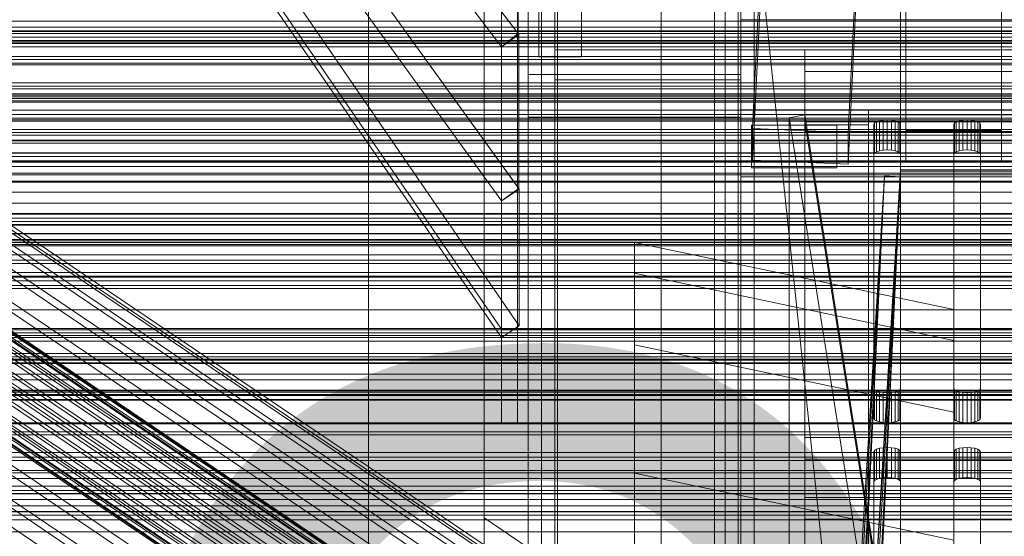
# Model space of a CAD drawing. Header units: millimetres. Extents: x -2233 to 61924, y -68080 to 6847.
# Tile 59 of 256: x -316 to -130, y -34983 to -34886. Entities that reach past the tile are written whole.
import ezdxf

# ---------------------------------------------------------------- set-up
doc = ezdxf.new("R2010")
doc.units = ezdxf.units.MM
for name, color, linetype, lineweight in [('COTAS_O', 1, 'Continuous', 0), ('COTAS_P', 1, 'Continuous', 0), ('frontal_bajante_movil', 7, 'Continuous', 0), ('frontal_briquetadora', 7, 'Continuous', 0), ('frontal_C01', 7, 'Continuous', 0), ('frontal_C02', 7, 'Continuous', 0), ('frontal_C03', 7, 'Continuous', 0), ('frontal_C05', 7, 'Continuous', 0), ('frontal_mezcladora', 7, 'Continuous', 0), ('frontal_mix-C02', 7, 'Continuous', 0), ('frontal_secador', 7, 'Continuous', 0), ('frontal_tolva-C01', 7, 'Continuous', 0)]:
    doc.layers.add(name, color=color, linetype=linetype, lineweight=lineweight)
doc.dimstyles.new('R19_100', dxfattribs={"dimtxt": 250, "dimasz": 150, "dimexe": 150, "dimexo": 80, "dimgap": 100, "dimtad": 1, "dimtih": 1, "dimtoh": 1, "dimdsep": 46, "dimcen": 0.09, "dimadec": 0, "dimazin": 0, "dimtfac": 1, "dimtdec": 4, "dimtofl": 0, "dimtmove": 0, "dimatfit": 3, "dimfxl": 1, "dimtolj": 1, "dimtzin": 0, "dimarcsym": 0})

# ---------------------------------------------------------------- blocks, each defined once
blk = doc.blocks.new('DIM_R27_48')
at = {"layer": 'COTAS_P'}
for p, q in [((-1750, -34600), (-1600, -34555)), ((2600, -34600), (2450, -34555)), ((-1750, -35500), (-1750, -34600)), ((-1750, -34600), (2600, -34600)), ((-1750, -34600), (-1600, -34645)), ((2600, -34600), (2450, -34645)), ((2600, -35500), (2600, -34600))]:
    blk.add_line(p, q, dxfattribs=at)
blk.add_text('4350 P', height=250, dxfattribs=at).set_placement((425, -34500))
blk = doc.blocks.new('DIM_R27_50')
at = {"layer": 'COTAS_P'}
for p, q in [((1705.78, -34504.95), (1551.9, -34475.9)), ((-194.22, -34704.95), (1705.78, -34504.95)), ((1705.78, -34504.95), (1561.32, -34565.4)), ((1800, -35400), (1705.78, -34504.95)), ((-194.22, -34704.95), (-49.75, -34644.49)), ((-100, -35600), (-194.22, -34704.95)), ((-194.22, -34704.95), (-40.33, -34734))]:
    blk.add_line(p, q, dxfattribs=at)
blk.add_text('1910.5 P', height=250, rotation=6.009, dxfattribs=at).set_placement((745.32, -34505.49))
blk = doc.blocks.new('DIM_R27_54')
at = {"layer": 'COTAS_O'}
for p, q in [((-1850, -34600), (-1850, -35300)), ((-150, -34600), (-150, -35300)), ((-1850, -35300), (-1700, -35255)), ((-150, -35300), (-300, -35255)), ((-150, -35300), (-1850, -35300)), ((-1850, -35300), (-1700, -35345)), ((-150, -35300), (-300, -35345))]:
    blk.add_line(p, q, dxfattribs=at)
blk.add_text('1700 O', height=250, rotation=180, dxfattribs=at).set_placement((-1000, -35400))
blk = doc.blocks.new('DIM_R27_55')
at = {"layer": 'COTAS_O'}
for p, q in [((-650, -33700), (50, -33700)), ((50, -33700), (5, -33850)), ((50, -34900), (50, -33700)), ((50, -33700), (95, -33850)), ((50, -34900), (5, -34750)), ((50, -34900), (95, -34750)), ((-650, -34900), (50, -34900))]:
    blk.add_line(p, q, dxfattribs=at)
blk.add_text('1200 O', height=250, rotation=90, dxfattribs=at).set_placement((-50, -34300))
blk = doc.blocks.new('DIM_R27_56')
at = {"layer": 'COTAS_O'}
for p, q in [((-650, -34200), (-500, -34155)), ((650, -34200), (500, -34155)), ((-650, -34900), (-650, -34200)), ((-650, -34200), (650, -34200)), ((-650, -34200), (-500, -34245)), ((650, -34200), (500, -34245)), ((650, -34900), (650, -34200))]:
    blk.add_line(p, q, dxfattribs=at)
blk.add_text('1300 O', height=250, dxfattribs=at).set_placement((0, -34100))
blk = doc.blocks.new('DIM_R27_58')
at = {"layer": 'COTAS_O'}
for p, q in [((-1480, -35300), (-1330, -35255)), ((490, -35300), (340, -35255)), ((-1480, -36000), (-1480, -35300)), ((-1480, -35300), (490, -35300)), ((-1480, -35300), (-1330, -35345)), ((490, -35300), (340, -35345)), ((490, -36000), (490, -35300))]:
    blk.add_line(p, q, dxfattribs=at)
blk.add_text('1970 O', height=250, dxfattribs=at).set_placement((-495, -35200))
blk = doc.blocks.new('DIM_R27_60')
at = {"layer": 'COTAS_O'}
for p, q in [((-1400, -35300), (-1250, -35255)), ((1400, -35300), (1250, -35255)), ((-1400, -36000), (-1400, -35300)), ((-1400, -35300), (1400, -35300)), ((-1400, -35300), (-1250, -35345)), ((1400, -35300), (1250, -35345)), ((1400, -36000), (1400, -35300))]:
    blk.add_line(p, q, dxfattribs=at)
blk.add_text('2800 O', height=250, dxfattribs=at).set_placement((0, -35200))
blk = doc.blocks.new('DIM_R27_61')
at = {"layer": 'COTAS_P'}
for p, q in [((-305, -34680), (395, -34680)), ((395, -34680), (350, -34830)), ((395, -36000), (395, -34680)), ((395, -34680), (440, -34830)), ((395, -36000), (350, -35850)), ((395, -36000), (440, -35850)), ((-305, -36000), (395, -36000))]:
    blk.add_line(p, q, dxfattribs=at)
blk.add_text('1320 P', height=250, rotation=90, dxfattribs=at).set_placement((295, -35340))
blk = doc.blocks.new('DIM_R27_62')
at = {"layer": 'COTAS_P'}
for p, q in [((-305, -35300), (-155, -35255)), ((345, -35300), (195, -35255)), ((-305, -36000), (-305, -35300)), ((-305, -35300), (345, -35300)), ((-305, -35300), (-155, -35345)), ((345, -35300), (195, -35345)), ((345, -36000), (345, -35300))]:
    blk.add_line(p, q, dxfattribs=at)
blk.add_text('650 P', height=250, dxfattribs=at).set_placement((20, -35200))

msp = doc.modelspace()

# ---------------------------------------------------------------- linework, layer by layer
at = {"layer": 'frontal_bajante_movil'}
for p, q in [((-195, -35227.232), (-195, -34680)), ((-183, -34680), (-183, -35227.232)), ((-180, -35227.232), (-180, -34680)), ((-195, -34682.819), (-195, -35230.051)), ((-183, -35230.051), (-183, -34682.819)), ((-215, -35355.689), (-215, -34808.457)), ((-185, -34808.457), (-185, -35355.689)), ((-183, -35356.81), (-183, -34809.578)), ((-180, -34809.578), (-180, -35356.81)), ((-180, -34885.505), (-180, -34810.919)), ((-183, -34891.143), (-183, -34816.557)), ((-180, -34816.557), (-180, -34891.143)), ((-183, -34819.376), (-183, -34893.962)), ((-215, -34846.045), (-215, -35393.277)), ((-185, -35393.277), (-185, -34846.045)), ((-220, -34881.262), (-220, -34895.821)), ((-220, -34903.821), (-220, -34881.262)), ((-180, -34895.821), (-180, -34881.262)), ((-180, -34881.262), (-180, -34903.821)), ((220, -34885.505), (-180, -34885.505)), ((-180, -34885.505), (-180, -34891.143)), ((-180, -34885.505), (-180, -35159.121)), ((-215, -34891.143), (-180, -34891.143)), ((-215, -35164.759), (-215, -34891.143)), ((-215, -34896.781), (-215, -34891.143)), ((223, -34891.143), (-183, -34891.143)), ((-183, -34891.143), (-183, -34893.962)), ((-180, -34891.143), (220, -34891.143)), ((-180, -35164.759), (-180, -34891.143)), ((-180, -34891.143), (-168, -34891.143)), ((-180, -34902.42), (-180, -34891.143)), ((-180, -34891.143), (-180, -34896.781)), ((-168, -34891.143), (-168, -35164.759)), ((-168, -34891.143), (-168, -34902.42)), ((-168, -34891.143), (208, -34891.143)), ((-168, -34895.247), (-168, -34891.143)), ((-183, -34893.962), (223, -34893.962)), ((-220, -34895.821), (-220, -34903.821)), ((-220, -34895.821), (-180, -34895.821)), ((-180, -34903.821), (-180, -34895.821)), ((208, -34895.247), (-168, -34895.247)), ((-168, -34895.247), (-168, -34906.524)), ((-215, -34896.781), (-215, -35170.397)), ((-180, -34896.781), (-215, -34896.781)), ((-180, -35170.397), (-180, -34896.781)), ((-180, -34902.42), (-180, -35176.036)), ((-168, -34902.42), (-180, -34902.42)), ((-168, -35176.036), (-168, -34902.42)), ((-168, -34902.42), (-168, -34906.524)), ((208, -34902.42), (-168, -34902.42)), ((-168, -34902.42), (-156, -34902.42)), ((-168, -34905.239), (-168, -34902.42)), ((-156, -34902.42), (-156, -35176.036)), ((-156, -34902.42), (-156, -34905.239)), ((-220, -34903.821), (-180, -34903.821)), ((-220, -35775), (-220, -34903.821)), ((-180, -35775), (-180, -34903.821)), ((-170.939, -34903.924), (-168, -34903.359)), ((-170.939, -34903.924), (-170.939, -35177.54)), ((-82.939, -35460.565), (-170.939, -34903.924)), ((-168, -34903.359), (-80, -35460)), ((-168, -35176.975), (-168, -34903.359)), ((-168, -34903.359), (208, -34903.359)), ((-168, -34903.359), (-168, -34904.675)), ((208, -34904.675), (-168, -34904.675)), ((-168, -34904.675), (-80, -35461.315)), ((-155, -34905.171), (-154.878, -34904.907)), ((-154.878, -34904.907), (-154.523, -34904.669)), ((-154.878, -34910.545), (-154.878, -34904.907)), ((-154.523, -34904.669), (-153.969, -34904.479)), ((-154.523, -34910.307), (-154.523, -34904.669)), ((-153.969, -34904.479), (-153.273, -34904.358)), ((-153.969, -34910.118), (-153.969, -34904.479)), ((-153.273, -34904.358), (-152.5, -34904.316)), ((-153.273, -34909.996), (-153.273, -34904.358)), ((-152.5, -34904.316), (-151.727, -34904.358)), ((-152.5, -34909.954), (-152.5, -34904.316)), ((-151.727, -34904.358), (-151.031, -34904.479)), ((-151.727, -34909.996), (-151.727, -34904.358)), ((-151.031, -34904.479), (-150.477, -34904.669)), ((-151.031, -34910.118), (-151.031, -34904.479)), ((-150.477, -34904.669), (-150.122, -34904.907)), ((-150.477, -34910.307), (-150.477, -34904.669)), ((-150.122, -34904.907), (-150, -34905.171)), ((-150.122, -34910.545), (-150.122, -34904.907)), ((-140, -34905.171), (-139.878, -34904.907)), ((-139.878, -34904.907), (-139.523, -34904.669)), ((-139.878, -34910.545), (-139.878, -34904.907)), ((-139.523, -34904.669), (-138.969, -34904.479)), ((-139.523, -34910.307), (-139.523, -34904.669)), ((-138.969, -34904.479), (-138.273, -34904.358)), ((-138.969, -34910.118), (-138.969, -34904.479)), ((-138.273, -34904.358), (-137.5, -34904.316)), ((-138.273, -34909.996), (-138.273, -34904.358)), ((-137.5, -34904.316), (-136.727, -34904.358)), ((-137.5, -34909.954), (-137.5, -34904.316)), ((-136.727, -34904.358), (-136.031, -34904.479)), ((-136.727, -34909.996), (-136.727, -34904.358)), ((-136.031, -34904.479), (-135.477, -34904.669)), ((-136.031, -34910.118), (-136.031, -34904.479)), ((-135.477, -34904.669), (-135.122, -34904.907)), ((-135.477, -34910.307), (-135.477, -34904.669)), ((-135.122, -34904.907), (-135, -34905.171)), ((-135.122, -34910.545), (-135.122, -34904.907)), ((-178, -34905.332), (-162, -34905.332)), ((-178, -34905.332), (-178, -34913.332)), ((-168, -34905.239), (-168, -35178.855)), ((-156, -34905.239), (-168, -34905.239)), ((-168, -34906.524), (208, -34906.524)), ((-162, -34905.332), (-162, -34913.332)), ((-156, -35178.855), (-156, -34905.239)), ((-155, -34954.764), (-155, -34905.171)), ((-155, -34905.171), (-155, -34910.809)), ((-150, -34905.171), (-150, -34954.764)), ((-150, -34910.809), (-150, -34905.171)), ((-140, -34954.764), (-140, -34905.171)), ((-140, -34905.171), (-140, -34910.809)), ((-135, -34905.171), (-135, -34954.764)), ((-135, -34910.809), (-135, -34905.171)), ((-154.878, -34910.545), (-155, -34910.809)), ((-154.523, -34910.307), (-154.878, -34910.545)), ((-153.969, -34910.118), (-154.523, -34910.307)), ((-153.273, -34909.996), (-153.969, -34910.118)), ((-152.5, -34909.954), (-153.273, -34909.996)), ((-151.727, -34909.996), (-152.5, -34909.954)), ((-151.031, -34910.118), (-151.727, -34909.996)), ((-150.477, -34910.307), (-151.031, -34910.118)), ((-150.122, -34910.545), (-150.477, -34910.307)), ((-150, -34910.809), (-150.122, -34910.545)), ((-139.878, -34910.545), (-140, -34910.809)), ((-139.523, -34910.307), (-139.878, -34910.545)), ((-138.969, -34910.118), (-139.523, -34910.307)), ((-138.273, -34909.996), (-138.969, -34910.118)), ((-137.5, -34909.954), (-138.273, -34909.996)), ((-136.727, -34909.996), (-137.5, -34909.954)), ((-136.031, -34910.118), (-136.727, -34909.996)), ((-135.477, -34910.307), (-136.031, -34910.118)), ((-135.122, -34910.545), (-135.477, -34910.307)), ((-135, -34910.809), (-135.122, -34910.545)), ((-155, -34910.809), (-155, -34960.402)), ((-150, -34960.402), (-150, -34910.809)), ((-140, -34910.809), (-140, -34960.402)), ((-135, -34960.402), (-135, -34910.809)), ((-178, -34913.332), (-162, -34913.332)), ((-154.878, -34955.028), (-155, -34954.764)), ((-155, -34960.402), (-155, -34954.764)), ((-154.523, -34955.267), (-154.878, -34955.028)), ((-154.878, -34960.666), (-154.878, -34955.028)), ((-150.122, -34955.028), (-150.477, -34955.267)), ((-150, -34954.764), (-150.122, -34955.028)), ((-150.122, -34960.666), (-150.122, -34955.028)), ((-150, -34960.402), (-150, -34954.764)), ((-139.878, -34955.028), (-140, -34954.764)), ((-140, -34960.402), (-140, -34954.764)), ((-139.523, -34955.267), (-139.878, -34955.028)), ((-139.878, -34960.666), (-139.878, -34955.028)), ((-135.122, -34955.028), (-135.477, -34955.267)), ((-135, -34954.764), (-135.122, -34955.028)), ((-135.122, -34960.666), (-135.122, -34955.028)), ((-135, -34960.402), (-135, -34954.764)), ((-153.969, -34955.456), (-154.523, -34955.267)), ((-154.523, -34960.905), (-154.523, -34955.267)), ((-153.273, -34955.577), (-153.969, -34955.456)), ((-153.969, -34961.094), (-153.969, -34955.456)), ((-152.5, -34955.619), (-153.273, -34955.577)), ((-153.273, -34961.215), (-153.273, -34955.577)), ((-151.727, -34955.577), (-152.5, -34955.619)), ((-152.5, -34961.257), (-152.5, -34955.619)), ((-151.031, -34955.456), (-151.727, -34955.577)), ((-151.727, -34961.215), (-151.727, -34955.577)), ((-150.477, -34955.267), (-151.031, -34955.456)), ((-151.031, -34961.094), (-151.031, -34955.456)), ((-150.477, -34960.905), (-150.477, -34955.267)), ((-138.969, -34955.456), (-139.523, -34955.267)), ((-139.523, -34960.905), (-139.523, -34955.267)), ((-138.273, -34955.577), (-138.969, -34955.456)), ((-138.969, -34961.094), (-138.969, -34955.456)), ((-137.5, -34955.619), (-138.273, -34955.577)), ((-138.273, -34961.215), (-138.273, -34955.577)), ((-136.727, -34955.577), (-137.5, -34955.619)), ((-137.5, -34961.257), (-137.5, -34955.619)), ((-136.031, -34955.456), (-136.727, -34955.577)), ((-136.727, -34961.215), (-136.727, -34955.577)), ((-135.477, -34955.267), (-136.031, -34955.456)), ((-136.031, -34961.094), (-136.031, -34955.456)), ((-135.477, -34960.905), (-135.477, -34955.267)), ((-155, -34960.402), (-154.878, -34960.666)), ((-154.878, -34960.666), (-154.523, -34960.905)), ((-150.477, -34960.905), (-150.122, -34960.666)), ((-150.122, -34960.666), (-150, -34960.402)), ((-140, -34960.402), (-139.878, -34960.666)), ((-139.878, -34960.666), (-139.523, -34960.905)), ((-135.477, -34960.905), (-135.122, -34960.666)), ((-135.122, -34960.666), (-135, -34960.402)), ((-154.523, -34960.905), (-153.969, -34961.094)), ((-153.969, -34961.094), (-153.273, -34961.215)), ((-153.273, -34961.215), (-152.5, -34961.257)), ((-152.5, -34961.257), (-151.727, -34961.215)), ((-151.727, -34961.215), (-151.031, -34961.094)), ((-151.031, -34961.094), (-150.477, -34960.905)), ((-139.523, -34960.905), (-138.969, -34961.094)), ((-138.969, -34961.094), (-138.273, -34961.215)), ((-138.273, -34961.215), (-137.5, -34961.257)), ((-137.5, -34961.257), (-136.727, -34961.215)), ((-136.727, -34961.215), (-136.031, -34961.094)), ((-136.031, -34961.094), (-135.477, -34960.905)), ((-168, -34963.993), (208, -34963.993)), ((-168, -34968.098), (-168, -34963.993)), ((-168, -34975.27), (-168, -34963.993)), ((-154.523, -34966.232), (-153.969, -34966.043)), ((-153.969, -34966.043), (-153.273, -34965.922)), ((-153.969, -34971.681), (-153.969, -34966.043)), ((-153.273, -34965.922), (-152.5, -34965.88)), ((-153.273, -34971.56), (-153.273, -34965.922)), ((-152.5, -34965.88), (-151.727, -34965.922)), ((-152.5, -34971.518), (-152.5, -34965.88)), ((-151.727, -34965.922), (-151.031, -34966.043)), ((-151.727, -34971.56), (-151.727, -34965.922)), ((-151.031, -34966.043), (-150.477, -34966.232)), ((-151.031, -34971.681), (-151.031, -34966.043)), ((-139.523, -34966.232), (-138.969, -34966.043)), ((-138.969, -34966.043), (-138.273, -34965.922)), ((-138.969, -34971.681), (-138.969, -34966.043)), ((-138.273, -34965.922), (-137.5, -34965.88)), ((-138.273, -34971.56), (-138.273, -34965.922)), ((-137.5, -34965.88), (-136.727, -34965.922)), ((-137.5, -34971.518), (-137.5, -34965.88)), ((-136.727, -34965.922), (-136.031, -34966.043)), ((-136.727, -34971.56), (-136.727, -34965.922)), ((-136.031, -34966.043), (-135.477, -34966.232)), ((-136.031, -34971.681), (-136.031, -34966.043)), ((-155, -34966.735), (-154.878, -34966.471)), ((-155, -35016.328), (-155, -34966.735)), ((-155, -34966.735), (-155, -34972.373)), ((-154.878, -34966.471), (-154.523, -34966.232)), ((-154.878, -34972.109), (-154.878, -34966.471)), ((-154.523, -34971.87), (-154.523, -34966.232)), ((-150.477, -34966.232), (-150.122, -34966.471)), ((-150.477, -34971.87), (-150.477, -34966.232)), ((-150.122, -34966.471), (-150, -34966.735)), ((-150.122, -34972.109), (-150.122, -34966.471)), ((-150, -34966.735), (-150, -35016.328)), ((-150, -34972.373), (-150, -34966.735)), ((-140, -34966.735), (-139.878, -34966.471)), ((-140, -35016.328), (-140, -34966.735)), ((-140, -34966.735), (-140, -34972.373)), ((-139.878, -34966.471), (-139.523, -34966.232)), ((-139.878, -34972.109), (-139.878, -34966.471)), ((-139.523, -34971.87), (-139.523, -34966.232)), ((-135.477, -34966.232), (-135.122, -34966.471)), ((-135.477, -34971.87), (-135.477, -34966.232)), ((-135.122, -34966.471), (-135, -34966.735)), ((-135.122, -34972.109), (-135.122, -34966.471)), ((-135, -34966.735), (-135, -35016.328)), ((-135, -34972.373), (-135, -34966.735)), ((208, -34968.098), (-168, -34968.098)), ((-168, -34968.098), (-168, -34979.374)), ((-153.969, -34971.681), (-154.523, -34971.87)), ((-153.273, -34971.56), (-153.969, -34971.681)), ((-152.5, -34971.518), (-153.273, -34971.56)), ((-151.727, -34971.56), (-152.5, -34971.518)), ((-151.031, -34971.681), (-151.727, -34971.56)), ((-150.477, -34971.87), (-151.031, -34971.681)), ((-138.969, -34971.681), (-139.523, -34971.87)), ((-138.273, -34971.56), (-138.969, -34971.681)), ((-137.5, -34971.518), (-138.273, -34971.56)), ((-136.727, -34971.56), (-137.5, -34971.518)), ((-136.031, -34971.681), (-136.727, -34971.56)), ((-135.477, -34971.87), (-136.031, -34971.681)), ((-154.878, -34972.109), (-155, -34972.373)), ((-155, -34972.373), (-155, -35021.966)), ((-154.523, -34971.87), (-154.878, -34972.109)), ((-150.122, -34972.109), (-150.477, -34971.87)), ((-150, -34972.373), (-150.122, -34972.109)), ((-150, -35021.966), (-150, -34972.373)), ((-139.878, -34972.109), (-140, -34972.373)), ((-140, -34972.373), (-140, -35021.966)), ((-139.523, -34971.87), (-139.878, -34972.109)), ((-135.122, -34972.109), (-135.477, -34971.87)), ((-135, -34972.373), (-135.122, -34972.109)), ((-135, -35021.966), (-135, -34972.373)), ((-168, -34975.27), (-168, -34979.374)), ((208, -34975.27), (-168, -34975.27)), ((-168, -34979.374), (208, -34979.374))]:
    msp.add_line(p, q, dxfattribs=at)
at = {"layer": 'frontal_briquetadora'}
for p, q in [((-490, -34940), (340, -34940)), ((-490, -34940), (490, -34940)), ((-1330, -34950), (340, -34950))]:
    msp.add_line(p, q, dxfattribs=at)
at = {"layer": 'frontal_C01'}
for p, q in [((-250, -33373.251), (-250, -35948.844)), ((-250, -35953.656), (-250, -33378.064)), ((-228.298, -34716.493), (-228.298, -34979.106)), ((-228.298, -34984.887), (-228.298, -34722.274)), ((425, -34886.916), (-425, -34886.916)), ((-425, -34898.471), (425, -34898.471)), ((-332.629, -34915.086), (-148.32, -35039.42)), ((-331.181, -34914.736), (-146.872, -35039.071)), ((-330.692, -34915.826), (-146.383, -35040.161)), ((-334.938, -34916.851), (-150.629, -35041.185)), ((-356.348, -34919.176), (-142.549, -35063.404)), ((-355.53, -34918.55), (-141.731, -35062.779)), ((-355.022, -34919.683), (-141.224, -35063.911)), ((-355.017, -34918.427), (-141.218, -35062.655)), ((-354.844, -34918.813), (-141.045, -35063.041)), ((-337.95, -34919.911), (-153.641, -35044.246)), ((-331.197, -34918.281), (-146.887, -35042.616)), ((-358.659, -34921.73), (-144.861, -35065.958)), ((-357.415, -34920.26), (-143.617, -35064.489)), ((-355.541, -34920.977), (-141.742, -35065.205)), ((-146.196, -35067.712), (-359.995, -34923.484)), ((-356.363, -34922.608), (-142.565, -35066.836)), ((-332.659, -34921.934), (-148.35, -35046.269)), ((-361.332, -34925.404), (-147.533, -35069.632)), ((-357.434, -34924.463), (-143.635, -35068.691)), ((-341.461, -34924.058), (-157.152, -35048.393)), ((-358.68, -34926.417), (-144.881, -35070.646)), ((-334.981, -34926.536), (-150.672, -35050.87)), ((-200, -35028.406), (-200, -34927.347)), ((-200, -34927.347), (-140, -34939.975)), ((-200, -34933.125), (-200, -34927.347)), ((-362.578, -34927.358), (-148.779, -35071.586)), ((-360.017, -34928.337), (-146.218, -35072.565)), ((-160.922, -35053.344), (-345.231, -34929.009)), ((-364.471, -34930.844), (-150.672, -35075.072)), ((-363.648, -34929.214), (-149.85, -35073.442)), ((-361.352, -34930.091), (-147.554, -35074.32)), ((-364.989, -34932.138), (-151.191, -35076.367)), ((-363.664, -34932.645), (-149.865, -35076.873)), ((-362.596, -34931.561), (-148.798, -35075.789)), ((-338.003, -34931.772), (-153.694, -35056.107)), ((-365.168, -34933.008), (-151.369, -35077.237)), ((-364.995, -34933.394), (-151.196, -35077.623)), ((-364.482, -34933.271), (-150.683, -35077.499)), ((-349.002, -34934.427), (-164.693, -35058.762)), ((-200, -35034.184), (-200, -34933.125)), ((-200, -34933.125), (-140, -34945.753)), ((-200, -34946.607), (-200, -34933.125)), ((-341.52, -34937.288), (-157.211, -35061.622)), ((-352.519, -34939.942), (-168.21, -35064.277)), ((-140, -34939.975), (-140, -35028.406)), ((-140, -34939.975), (-140, -34945.753)), ((-345.291, -34942.706), (-160.982, -35067.04)), ((-355.541, -34945.179), (-171.232, -35069.514)), ((-140, -34945.753), (-140, -35034.184)), ((-140, -34945.753), (-140, -34959.235)), ((-349.061, -34947.657), (-164.752, -35071.991)), ((-200, -35047.666), (-200, -34946.607)), ((-200, -34946.607), (-140, -34959.235)), ((-200, -34970.681), (-200, -34946.607)), ((-357.863, -34949.781), (-173.554, -35074.116)), ((-352.572, -34951.804), (-168.263, -35076.138)), ((-355.584, -34954.864), (-171.275, -35079.199)), ((-140, -34959.235), (-140, -35047.666)), ((-140, -34959.235), (-140, -34983.309)), ((-140, -34983.309), (-200, -34970.681)), ((-200, -34970.681), (-200, -35071.74)), ((-130, -35045.418), (-228.298, -34979.106)), ((-228.298, -34979.106), (-228.298, -35241.719)), ((-228.298, -34979.106), (-228.298, -34984.887))]:
    msp.add_line(p, q, dxfattribs=at)
at = {"layer": 'frontal_C02'}
for p, q in [((-250, -32921.727), (-250, -35767.183)), ((-250, -35771.953), (-250, -32926.497)), ((-228.298, -34746.19), (-228.298, -35036.685)), ((-228.298, -35042.415), (-228.298, -34751.921)), ((-177.811, -34905.918), (-174.943, -34846.652)), ((-156.962, -34847.445), (-159.83, -34906.711)), ((-177.811, -34911.88), (-174.943, -34852.614)), ((-159.83, -34912.673), (-156.962, -34853.407)), ((-149, -34906.313), (-149, -34860.876)), ((-131, -34860.876), (-131, -34906.313)), ((-149, -34912.274), (-149, -34866.837)), ((-131, -34912.274), (-131, -34866.837)), ((-425, -34900.768), (425, -34900.768)), ((-159.83, -34906.711), (-177.811, -34905.918)), ((-177.811, -34905.918), (-177.811, -34911.88)), ((-159.83, -34912.673), (-159.83, -34906.711)), ((-131, -34906.313), (-149, -34906.313)), ((-149, -34906.313), (-149, -34912.274)), ((-131, -34912.274), (-131, -34906.313)), ((425, -34912.223), (-425, -34912.223)), ((-177.811, -34911.88), (-159.83, -34912.673)), ((-149, -34912.274), (-131, -34912.274)), ((425, -34915.909), (-425, -34915.909)), ((-425, -34927.364), (425, -34927.364)), ((-450, -34949.495), (450, -34949.495)), ((450, -34961.417), (-450, -34961.417))]:
    msp.add_line(p, q, dxfattribs=at)
at = {"layer": 'frontal_C03'}
for p, q in [((1250, -34885.8), (-1250, -34885.8)), ((1250, -34888.107), (-1250, -34888.107)), ((1250, -34888.761), (-1250, -34888.761)), ((1250, -34889.642), (-1250, -34889.642)), ((1250, -34899.448), (-1250, -34899.448)), ((1250, -34900.33), (-1250, -34900.33)), ((1250, -34900.983), (-1250, -34900.983)), ((1250, -34903.291), (-1250, -34903.291)), ((-1250, -34904.348), (1250, -34904.348)), ((1250, -34907.2), (-1250, -34907.2)), ((1250, -34908.257), (-1250, -34908.257)), ((1250, -34910.565), (-1250, -34910.565)), ((1250, -34911.218), (-1250, -34911.218)), ((1250, -34912.1), (-1250, -34912.1)), ((1250, -34921.906), (-1250, -34921.906)), ((1250, -34922.787), (-1250, -34922.787)), ((1250, -34923.441), (-1250, -34923.441)), ((1250, -34925.748), (-1250, -34925.748)), ((-1250, -34926.806), (1250, -34926.806)), ((1250, -34929.658), (-1250, -34929.658)), ((1250, -34930.715), (-1250, -34930.715)), ((1250, -34933.022), (-1250, -34933.022)), ((1250, -34933.676), (-1250, -34933.676)), ((1250, -34934.557), (-1250, -34934.557)), ((1250, -34944.364), (-1250, -34944.364)), ((1250, -34945.245), (-1250, -34945.245)), ((1250, -34945.898), (-1250, -34945.898)), ((1250, -34948.206), (-1250, -34948.206)), ((-1250, -34949.263), (1250, -34949.263)), ((1530, -34950.129), (-1530, -34950.129)), ((1250, -34952.115), (-1250, -34952.115)), ((1250, -34953.173), (-1250, -34953.173)), ((1530, -34955.129), (-1530, -34955.129)), ((1270, -34955.96), (-1270, -34955.96)), ((-1270, -34956.859), (1270, -34956.859)), ((1250, -34955.48), (-1250, -34955.48)), ((1250, -34956.134), (-1250, -34956.134)), ((1250, -34957.015), (-1250, -34957.015)), ((-1500, -34961.228), (1500, -34961.228)), ((1250, -34966.821), (-1250, -34966.821)), ((1250, -34967.703), (-1250, -34967.703)), ((1250, -34968.356), (-1250, -34968.356)), ((1500, -34970.211), (-1500, -34970.211)), ((1250, -34970.664), (-1250, -34970.664)), ((-1250, -34971.721), (1250, -34971.721)), ((-1250, -34973.155), (1250, -34973.155)), ((-1250, -34973.953), (1250, -34973.953)), ((-1250, -34974.537), (1250, -34974.537)), ((1250, -34974.573), (-1250, -34974.573)), ((1250, -34975.63), (-1250, -34975.63)), ((-1250, -34976.875), (1250, -34976.875)), ((1250, -34977.938), (-1250, -34977.938)), ((-1250, -34978.004), (1250, -34978.004)), ((1250, -34978.591), (-1250, -34978.591)), ((1250, -34979.473), (-1250, -34979.473)), ((-1250, -34981.724), (1250, -34981.724))]:
    msp.add_line(p, q, dxfattribs=at)
at = {"layer": 'frontal_C05'}
for p, q in [((-217.5, -35992), (-217.5, -34800)), ((-214.5, -34800), (-214.5, -35992)), ((-180.5, -34800), (-180.5, -35992)), ((-177.5, -35992), (-177.5, -34800)), ((-250, -34992), (-250, -34803.5)), ((-215, -34992), (-215, -34803.5)), ((-218, -34892.5), (-218, -34810.5)), ((-210, -34892.5), (-210, -34810.5)), ((-218, -34892.5), (-210, -34892.5))]:
    msp.add_line(p, q, dxfattribs=at)
at = {"layer": 'frontal_mezcladora'}
for p, q in [((-180, -34915), (-180, -34885)), ((-750, -34900), (750, -34900)), ((-600, -34900), (600, -34900)), ((-750, -34910.5), (750, -34910.5)), ((-180, -34915), (180, -34915))]:
    msp.add_line(p, q, dxfattribs=at)
at = {"layer": 'frontal_mix-C02'}
for p, q in [((-170, -35240.004), (-150, -34913.701)), ((-150, -34913.937), (-170, -35329.168)), ((-150, -34913.701), (150, -34913.701)), ((-150, -34913.701), (-150, -34915)), ((150, -34913.937), (-150, -34913.937)), ((-150, -34915), (-150, -34913.937)), ((-150, -34915), (-170, -35241.303)), ((-170, -35330.23), (-150, -34915)), ((-152.997, -34914.856), (-157.997, -35012.661)), ((-157.997, -35018.663), (-152.997, -34914.856)), ((-152.996, -34914.847), (-157.996, -35002.425)), ((-157.996, -35012.652), (-152.996, -34914.847)), ((-152.995, -34914.829), (-157.995, -34996.405)), ((-157.995, -35002.407), (-152.995, -34914.829)), ((-150, -34915), (-155, -35018.808)), ((-155, -35012.805), (-150, -34915)), ((-155, -35002.578), (-150, -34915)), ((-155, -34996.576), (-150, -34915)), ((-150, -34915), (-152.997, -34914.856)), ((-150, -34915), (-152.996, -34914.847)), ((-150, -34915), (-152.995, -34914.829)), ((150, -34915), (-150, -34915))]:
    msp.add_line(p, q, dxfattribs=at)
at = {"layer": 'frontal_secador'}
for p, q in [((-1250, -34887.588), (1250, -34887.588)), ((1250, -34887.611), (-1250, -34887.611)), ((1250, -34887.728), (-1250, -34887.728)), ((-1250, -34889.387), (1250, -34889.387)), ((1250, -34889.918), (-1250, -34889.918)), ((-1250, -34890), (1250, -34890)), ((1250, -34890.588), (-1250, -34890.588)), ((1250, -34892.387), (-1250, -34892.387)), ((1250, -34893), (-1250, -34893)), ((-1250, -34893.65), (1250, -34893.65)), ((-1250, -34894), (1250, -34894)), ((1250, -34897.382), (-1250, -34897.382)), ((1250, -34898), (-1250, -34898)), ((1250, -34899.689), (-1250, -34899.689)), ((1250, -34902.485), (-1250, -34902.485)), ((1250, -34904), (-1250, -34904)), ((1250, -34904.545), (-1250, -34904.545)), ((1250, -34906.144), (-1250, -34906.144)), ((1250, -34906.709), (-1250, -34906.709)), ((-1250, -34908.142), (1250, -34908.142)), ((1250, -34908.686), (-1250, -34908.686)), ((1320, -34912), (-1320, -34912)), ((1320, -34912.273), (-1320, -34912.273)), ((1250, -34912), (-1250, -34912)), ((1320, -34913.072), (-1320, -34913.072)), ((1320, -34914.343), (-1320, -34914.343)), ((1320, -34916), (-1320, -34916)), ((1250, -34914.651), (-1250, -34914.651)), ((1250, -34915.859), (-1250, -34915.859)), ((1320, -34917.929), (-1320, -34917.929)), ((-1320, -34920), (1320, -34920)), ((-1250, -34920), (1250, -34920)), ((1320, -34922.071), (-1320, -34922.071)), ((1320, -34924), (-1320, -34924)), ((1250, -34924.141), (-1250, -34924.141)), ((1320, -34925.657), (-1320, -34925.657)), ((1320, -34926.928), (-1320, -34926.928)), ((1250, -34927.285), (-1250, -34927.285)), ((1320, -34927.727), (-1320, -34927.727)), ((1320, -34928), (-1320, -34928)), ((1250, -34928), (-1250, -34928)), ((1250, -34931.314), (-1250, -34931.314)), ((1250, -34933.856), (-1250, -34933.856)), ((1250, -34935.455), (-1250, -34935.455)), ((1250, -34936), (-1250, -34936)), ((1360, -34943.5), (-1360, -34943.5)), ((1250, -34943.75), (-1250, -34943.75)), ((1360, -34944.863), (-1360, -34944.863)), ((1360, -34948.859), (-1360, -34948.859)), ((1360, -34955.216), (-1360, -34955.216)), ((1360, -34963.5), (-1360, -34963.5)), ((1250, -34962.924), (-1250, -34962.924)), ((1360, -34973.147), (-1360, -34973.147))]:
    msp.add_line(p, q, dxfattribs=at)
at = {"layer": 'frontal_tolva-C01'}
for p, q in [((-600, -34398.402), (-225, -34943.645)), ((-225, -34945.243), (-600, -34400)), ((-221.856, -34888.116), (-364.356, -34701.697)), ((-364.246, -34701.843), (-221.746, -34888.262)), ((-225, -34890.576), (-367.5, -34704.157)), ((-221.746, -34917.203), (-364.246, -34719.786)), ((-364.164, -34719.905), (-221.664, -34917.322)), ((-225, -34919.517), (-367.5, -34722.101)), ((-221.664, -34943.047), (-364.164, -34735.855)), ((-367.5, -34738.05), (-225, -34945.243)), ((-221.856, -34862.391), (-221.856, -34888.116)), ((-225, -34864.851), (-225, -34945.243)), ((-225, -34890.576), (-225, -34864.851)), ((-222, -34945.243), (-222, -34864.851)), ((-225, -34961.243), (-225, -34880.851)), ((-222, -34880.851), (-222, -34961.243)), ((-225, -34890.576), (-221.856, -34888.116)), ((-225, -34890.576), (-221.746, -34888.262)), ((-221.746, -34888.262), (-221.746, -34917.203)), ((-225, -34919.517), (-225, -34890.576)), ((-225, -34919.517), (-221.746, -34917.203)), ((-225, -34919.517), (-221.664, -34917.322)), ((-221.664, -34917.322), (-221.664, -34943.047)), ((-225, -34945.243), (-225, -34919.517)), ((-225, -34945.243), (-221.664, -34943.047)), ((-225, -34943.645), (225, -34943.645)), ((-225, -34945.243), (-225, -34943.645)), ((-225, -34945.243), (-225, -34961.243)), ((-222, -34945.243), (-225, -34945.243)), ((-225, -34945.243), (225, -34945.243)), ((-222, -34961.243), (-222, -34945.243)), ((-225, -34961.243), (-222, -34961.243)), ((225, -34961.243), (-225, -34961.243))]:
    msp.add_line(p, q, dxfattribs=at)

# ---------------------------------------------------------------- dimensions: what is measured, and where the dimension line sits
at = {"layer": 'COTAS_O'}
for p1, p2, distance, picture, middle in [((-650, -34900), (-650, -33700), -700, 'DIM_R27_55', (50, -34300)), ((-650, -34900), (650, -34900), 700, 'DIM_R27_56', (0, -34200)), ((-150, -34600), (-1850, -34600), 700, 'DIM_R27_54', (-1000, -35300)), ((-1480, -36000), (490, -36000), 700, 'DIM_R27_58', (-495, -35300)), ((-1400, -36000), (1400, -36000), 700, 'DIM_R27_60', (0, -35300))]:
    dim = msp.add_aligned_dim(p1=p1, p2=p2, distance=distance, text='<> O', dimstyle='R19_100', dxfattribs=at)
    dim.commit()
    dim.dimension.update_dxf_attribs({"geometry": picture, "text_midpoint": middle})
at = {"layer": 'COTAS_P'}
for p1, p2, distance, picture, middle in [((-100, -35600), (1800, -35400), 900, 'DIM_R27_50', (755.784, -34604.945)), ((-1750, -35500), (2600, -35500), 900, 'DIM_R27_48', (425, -34600)), ((-305, -36000), (-305, -34680), -700, 'DIM_R27_61', (395, -35340)), ((-305, -36000), (345, -36000), 700, 'DIM_R27_62', (20, -35300))]:
    dim = msp.add_aligned_dim(p1=p1, p2=p2, distance=distance, text='<> P', dimstyle='R19_100', dxfattribs=at)
    dim.commit()
    dim.dimension.update_dxf_attribs({"geometry": picture, "text_midpoint": middle})

doc.saveas('drawing.dxf')
